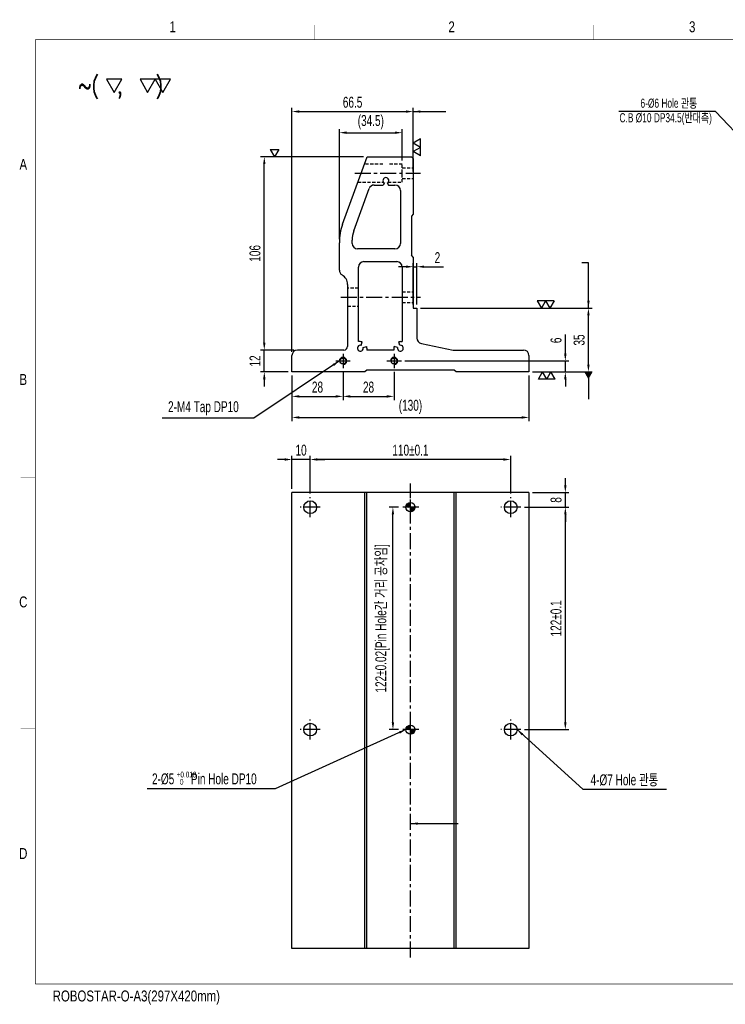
# Model space of a CAD drawing. Extents: x 14336 to 15105, y -12331 to -11791.
# Tile 1 of 2: x 14336 to 14723, y -12331 to -11791. Entities that reach past the tile are written whole.
import ezdxf
from ezdxf.enums import TextEntityAlignment as Align

# ---------------------------------------------------------------- set-up
doc = ezdxf.new("R2010")
doc.units = 0
doc.header["$LTSCALE"] = 7
doc.header["$MEASUREMENT"] = 0
doc.linetypes.add('CENTER', pattern=[2, 1.25, -0.25, 0.25, -0.25])
doc.linetypes.add('HIDDEN', pattern=[0.375, 0.25, -0.125])
doc.layers.get('0').update_dxf_attribs({"linetype": 'CONTINUOUS'})
doc.layers.get('DEFPOINTS').update_dxf_attribs({"linetype": 'CONTINUOUS'})
for name, color, linetype in [('3', 4, 'CONTINUOUS'), ('CENTERLINE', 3, 'CENTER'), ('DIM', 4, 'CONTINUOUS'), ('DIMENSION', 4, 'CONTINUOUS'), ('HATCHLINE', 1, 'CONTINUOUS'), ('HIDDENLINE', 5, 'HIDDEN')]:
    doc.layers.add(name, color=color, linetype=linetype)
doc.styles.add('GHS', font='romans.shx', dxfattribs={"bigfont": 'ghs.shx'})
doc.styles.get("Standard").update_dxf_attribs({"font": 'Gulim.ttf', "width": 0.7})
doc.dimstyles.new('A3', dxfattribs={"dimtxt": 3, "dimasz": 2, "dimexe": 1, "dimexo": 1, "dimgap": 1, "dimtad": 1, "dimdec": 4, "dimdsep": 46, "dimtxsty": 'Standard', "dimcen": 2.5, "dimclrd": 4, "dimclre": 4, "dimclrt": 9, "dimazin": 2, "dimtfac": 1, "dimtdec": 4, "dimtmove": 0, "dimatfit": 3, "dimfxl": 0, "dimtolj": 1, "dimarcsym": 0})

# ---------------------------------------------------------------- blocks, each defined once
blk = doc.blocks.new('*D18')
at = {"layer": 'DEFPOINTS', "color": 0}
for p in [(14540.55, -12058.05), (14545.67, -12058.05), (14545.67, -12180.05)]:
    blk.add_point(p, dxfattribs=at)
at = {"layer": 'DIMENSION', "color": 4, "lineweight": -2}
for p, q in [((14543.67, -12058.05), (14538.55, -12058.05)), ((14540.55, -12176.05), (14540.55, -12062.05)), ((14543.67, -12180.05), (14538.55, -12180.05))]:
    blk.add_line(p, q, dxfattribs=at)
at = {"layer": 'DIMENSION', "color": 4}
for points in [[(14539.89, -12062.05), (14541.22, -12062.05), (14540.55, -12058.05)], [(14539.89, -12176.05), (14541.22, -12176.05), (14540.55, -12180.05)]]:
    blk.add_solid(points, dxfattribs=at)
at = {"layer": 'DIMENSION', "color": 9, "insert": (14534.8, -12119.05), "char_height": 6, "attachment_point": 5, "rotation": 90}
blk.add_mtext('\\A1;122±0.02[Pin Hole간 거리 공차임]', dxfattribs=at)
blk = doc.blocks.new('*D17')
at = {"layer": 'DEFPOINTS', "color": 0}
for p in [(14610.67, -12058.05), (14635.12, -12058.05), (14610.67, -12180.05)]:
    blk.add_point(p, dxfattribs=at)
at = {"layer": 'DIMENSION', "color": 4, "lineweight": -2}
for p, q in [((14612.67, -12058.05), (14637.12, -12058.05)), ((14635.12, -12176.05), (14635.12, -12062.05)), ((14612.67, -12180.05), (14637.12, -12180.05))]:
    blk.add_line(p, q, dxfattribs=at)
at = {"layer": 'DIMENSION', "color": 4}
for points in [[(14634.46, -12062.05), (14635.79, -12062.05), (14635.12, -12058.05)], [(14634.46, -12176.05), (14635.79, -12176.05), (14635.12, -12180.05)]]:
    blk.add_solid(points, dxfattribs=at)
at = {"layer": 'DIMENSION', "color": 9, "insert": (14630.04, -12119.05), "char_height": 6, "attachment_point": 5, "rotation": 90}
blk.add_mtext('\\A1;122±0.1', dxfattribs=at)
blk = doc.blocks.new('*D16')
at = {"layer": 'DEFPOINTS', "color": 0}
for p in [(14615.17, -12050.05), (14635.12, -12050.05), (14610.67, -12058.05)]:
    blk.add_point(p, dxfattribs=at)
at = {"layer": 'DIMENSION', "color": 4, "lineweight": -2}
for p, q in [((14635.12, -12046.05), (14635.12, -12042.05)), ((14617.17, -12050.05), (14637.12, -12050.05)), ((14635.12, -12058.05), (14635.12, -12050.05)), ((14612.67, -12058.05), (14637.12, -12058.05)), ((14635.12, -12062.05), (14635.12, -12066.05))]:
    blk.add_line(p, q, dxfattribs=at)
at = {"layer": 'DIMENSION', "color": 4}
for points in [[(14634.46, -12046.05), (14635.79, -12046.05), (14635.12, -12050.05)], [(14634.46, -12062.05), (14635.79, -12062.05), (14635.12, -12058.05)]]:
    blk.add_solid(points, dxfattribs=at)
at = {"layer": 'DIMENSION', "color": 9, "insert": (14630.05, -12054.05), "char_height": 6, "attachment_point": 5, "rotation": 90}
blk.add_mtext('\\A1;8', dxfattribs=at)
blk = doc.blocks.new('*D15')
at = {"layer": 'DEFPOINTS', "color": 0}
for p in [(14485.17, -12031.88), (14485.17, -12050.05), (14495.17, -12052.55)]:
    blk.add_point(p, dxfattribs=at)
at = {"layer": 'DIMENSION', "color": 4, "lineweight": -2}
for p, q in [((14481.17, -12031.88), (14477.17, -12031.88)), ((14485.17, -12048.05), (14485.17, -12029.88)), ((14495.17, -12031.88), (14485.17, -12031.88)), ((14495.17, -12050.55), (14495.17, -12029.88)), ((14499.17, -12031.88), (14503.17, -12031.88))]:
    blk.add_line(p, q, dxfattribs=at)
at = {"layer": 'DIMENSION', "color": 4}
for points in [[(14481.17, -12031.22), (14481.17, -12032.55), (14485.17, -12031.88)], [(14499.17, -12031.22), (14499.17, -12032.55), (14495.17, -12031.88)]]:
    blk.add_solid(points, dxfattribs=at)
at = {"layer": 'DIMENSION', "color": 9, "insert": (14490.17, -12026.8), "char_height": 6, "attachment_point": 5}
blk.add_mtext('\\A1;10', dxfattribs=at)
blk = doc.blocks.new('*D14')
at = {"layer": 'DEFPOINTS', "color": 0}
for p in [(14495.17, -12031.88), (14495.17, -12052.55), (14605.17, -12052.55)]:
    blk.add_point(p, dxfattribs=at)
at = {"layer": 'DIMENSION', "color": 4, "lineweight": -2}
for p, q in [((14495.17, -12050.55), (14495.17, -12029.88)), ((14601.17, -12031.88), (14499.17, -12031.88)), ((14605.17, -12050.55), (14605.17, -12029.88))]:
    blk.add_line(p, q, dxfattribs=at)
at = {"layer": 'DIMENSION', "color": 4}
for points in [[(14499.17, -12031.22), (14499.17, -12032.55), (14495.17, -12031.88)], [(14601.17, -12031.22), (14601.17, -12032.55), (14605.17, -12031.88)]]:
    blk.add_solid(points, dxfattribs=at)
at = {"layer": 'DIMENSION', "color": 9, "insert": (14550.17, -12026.8), "char_height": 6, "attachment_point": 5}
blk.add_mtext('\\A1;110±0.1', dxfattribs=at)
blk = doc.blocks.new('A3-DJ')
at = {"const_width": 0.2}
for points in [[(30, 269), (410, 269)], [(30, 269), (30, 10)], [(30, 10), (410, 10)]]:
    blk.add_lwpolyline(points, dxfattribs=at)
at = {"layer": '3', "const_width": 0.05}
for points in [[(106.5, 273), (106.5, 269)], [(183, 273), (183, 269)], [(26, 200), (30, 200)], [(26, 149), (30, 149)], [(26, 80), (30, 80)]]:
    blk.add_lwpolyline(points, dxfattribs=at)
at = {"layer": '3', "width": 0.8}
for s, p in [('1', (67.68, 272.54)), ('2', (144.18, 272.54)), ('3', (210.18, 272.54)), ('A', (26.72, 234.81)), ('B', (26.72, 175.81)), ('C', (26.72, 114.81)), ('D', (26.72, 45.81)), ('ROBOSTAR-O-A3(297X420mm)', (57.72, 6.36))]:
    blk.add_text(s, height=3, dxfattribs=at).set_placement(p, align=Align.MIDDLE)
blk = doc.blocks.new('*D26')
at = {"layer": 'DEFPOINTS', "color": 0}
for p in [(14485.17, -11983.84), (14513.17, -11981.84), (14513.17, -11997.28)]:
    blk.add_point(p, dxfattribs=at)
at = {"layer": 'DIMENSION', "color": 4, "lineweight": -2}
for p, q in [((14513.17, -11983.84), (14513.17, -11999.28)), ((14485.17, -11985.84), (14485.17, -11999.28)), ((14489.17, -11997.28), (14509.17, -11997.28))]:
    blk.add_line(p, q, dxfattribs=at)
at = {"layer": 'DIMENSION', "color": 4}
for points in [[(14489.17, -11996.61), (14489.17, -11997.95), (14485.17, -11997.28)], [(14509.17, -11996.61), (14509.17, -11997.95), (14513.17, -11997.28)]]:
    blk.add_solid(points, dxfattribs=at)
at = {"layer": 'DIMENSION', "color": 9, "insert": (14499.17, -11992.2), "char_height": 6, "attachment_point": 5}
blk.add_mtext('\\A1;28', dxfattribs=at)
blk = doc.blocks.new('*D25')
at = {"layer": 'DEFPOINTS', "color": 0}
for p in [(14513.17, -11981.84), (14541.17, -11981.84), (14541.17, -11997.28)]:
    blk.add_point(p, dxfattribs=at)
at = {"layer": 'DIMENSION', "color": 4, "lineweight": -2}
for p, q in [((14513.17, -11983.84), (14513.17, -11999.28)), ((14541.17, -11983.84), (14541.17, -11999.28)), ((14517.17, -11997.28), (14537.17, -11997.28))]:
    blk.add_line(p, q, dxfattribs=at)
at = {"layer": 'DIMENSION', "color": 4}
for points in [[(14517.17, -11996.61), (14517.17, -11997.95), (14513.17, -11997.28)], [(14537.17, -11996.61), (14537.17, -11997.95), (14541.17, -11997.28)]]:
    blk.add_solid(points, dxfattribs=at)
at = {"layer": 'DIMENSION', "color": 9, "insert": (14527.17, -11992.2), "char_height": 6, "attachment_point": 5}
blk.add_mtext('\\A1;28', dxfattribs=at)
blk = doc.blocks.new('*D24')
at = {"layer": 'DEFPOINTS', "color": 0}
for p in [(14485.17, -11983.84), (14615.17, -11983.84), (14615.17, -12008.82)]:
    blk.add_point(p, dxfattribs=at)
at = {"layer": 'DIMENSION', "color": 4, "lineweight": -2}
for p, q in [((14485.17, -11985.84), (14485.17, -12010.82)), ((14615.17, -11985.84), (14615.17, -12010.82)), ((14489.17, -12008.82), (14611.17, -12008.82))]:
    blk.add_line(p, q, dxfattribs=at)
at = {"layer": 'DIMENSION', "color": 4}
for points in [[(14489.17, -12008.15), (14489.17, -12009.49), (14485.17, -12008.82)], [(14611.17, -12008.15), (14611.17, -12009.49), (14615.17, -12008.82)]]:
    blk.add_solid(points, dxfattribs=at)
at = {"layer": 'DIMENSION', "color": 9, "insert": (14550.17, -12003.05), "char_height": 6, "attachment_point": 5}
blk.add_mtext('\\A1;(130)', dxfattribs=at)
blk = doc.blocks.new('*D8')
at = {"layer": 'DEFPOINTS', "color": 0}
for p in [(14545.17, -11977.84), (14635.12, -11977.84), (14615.17, -11983.84)]:
    blk.add_point(p, dxfattribs=at)
at = {"layer": 'DIMENSION', "color": 4, "lineweight": -2}
for p, q in [((14635.12, -11973.84), (14635.12, -11963.24)), ((14547.17, -11977.84), (14637.12, -11977.84)), ((14635.12, -11983.84), (14635.12, -11977.84)), ((14617.17, -11983.84), (14637.12, -11983.84)), ((14635.12, -11987.84), (14635.12, -11991.84))]:
    blk.add_line(p, q, dxfattribs=at)
at = {"layer": 'DIMENSION', "color": 4}
for points in [[(14634.46, -11973.84), (14635.79, -11973.84), (14635.12, -11977.84)], [(14634.46, -11987.84), (14635.79, -11987.84), (14635.12, -11983.84)]]:
    blk.add_solid(points, dxfattribs=at)
at = {"layer": 'DIMENSION', "color": 9, "insert": (14630.05, -11966.54), "char_height": 6, "attachment_point": 5, "rotation": 90}
blk.add_mtext('\\A1;6', dxfattribs=at)
blk = doc.blocks.new('*D7')
at = {"layer": 'DEFPOINTS', "color": 0}
for p in [(14470, -11971.84), (14488.17, -11971.84), (14485.17, -11983.84)]:
    blk.add_point(p, dxfattribs=at)
at = {"layer": 'DIMENSION', "color": 4, "lineweight": -2}
for p, q in [((14470, -11967.84), (14470, -11963.84)), ((14486.17, -11971.84), (14468, -11971.84)), ((14470, -11983.84), (14470, -11971.84)), ((14483.17, -11983.84), (14468, -11983.84)), ((14470, -11987.84), (14470, -11991.84))]:
    blk.add_line(p, q, dxfattribs=at)
at = {"layer": 'DIMENSION', "color": 4}
for points in [[(14469.33, -11967.84), (14470.66, -11967.84), (14470, -11971.84)], [(14469.33, -11987.84), (14470.66, -11987.84), (14470, -11983.84)]]:
    blk.add_solid(points, dxfattribs=at)
at = {"layer": 'DIMENSION', "color": 9, "insert": (14464.91, -11977.84), "char_height": 6, "attachment_point": 5, "rotation": 90}
blk.add_mtext('\\A1;12', dxfattribs=at)
blk = doc.blocks.new('*D23')
at = {"layer": 'DEFPOINTS', "color": 0}
for p in [(14553.67, -11948.84), (14647.78, -11948.84), (14615.17, -11983.84)]:
    blk.add_point(p, dxfattribs=at)
at = {"layer": 'DIMENSION', "color": 4, "lineweight": -2}
for p, q in [((14555.67, -11948.84), (14649.78, -11948.84)), ((14647.78, -11979.84), (14647.78, -11952.84)), ((14617.17, -11983.84), (14649.78, -11983.84))]:
    blk.add_line(p, q, dxfattribs=at)
at = {"layer": 'DIMENSION', "color": 4}
for points in [[(14647.12, -11952.84), (14648.45, -11952.84), (14647.78, -11948.84)], [(14647.12, -11979.84), (14648.45, -11979.84), (14647.78, -11983.84)]]:
    blk.add_solid(points, dxfattribs=at)
at = {"layer": 'DIMENSION', "color": 9, "insert": (14642.71, -11966.34), "char_height": 6, "attachment_point": 5, "rotation": 90}
blk.add_mtext('\\A1;35', dxfattribs=at)
blk = doc.blocks.new('SF21', base_point=(-8814, -6360.99))
at = {"layer": 'DIMENSION'}
for p, q in [((-8814, -6359.99), (-8813.42, -6360.99)), ((-8814, -6359.99), (-8812.84, -6359.99)), ((-8812.84, -6359.99), (-8813.42, -6360.99)), ((-8812.84, -6359.99), (-8812.26, -6360.99)), ((-8812.84, -6359.99), (-8811.69, -6359.99)), ((-8811.69, -6359.99), (-8812.26, -6360.99))]:
    blk.add_line(p, q, dxfattribs=at)
blk = doc.blocks.new('*D22')
at = {"layer": 'DEFPOINTS', "color": 0}
for p in [(14553.67, -11926.15), (14551.67, -11948.84), (14553.67, -11948.84)]:
    blk.add_point(p, dxfattribs=at)
at = {"layer": 'DIMENSION', "color": 4, "lineweight": -2}
for p, q in [((14551.67, -11946.84), (14551.67, -11924.15)), ((14553.67, -11946.84), (14553.67, -11924.15)), ((14547.67, -11926.15), (14543.67, -11926.15)), ((14551.67, -11926.15), (14553.67, -11926.15)), ((14557.67, -11926.15), (14568.28, -11926.15))]:
    blk.add_line(p, q, dxfattribs=at)
at = {"layer": 'DIMENSION', "color": 4}
for points in [[(14547.67, -11925.48), (14547.67, -11926.81), (14551.67, -11926.15)], [(14557.67, -11925.48), (14557.67, -11926.81), (14553.67, -11926.15)]]:
    blk.add_solid(points, dxfattribs=at)
at = {"layer": 'DIMENSION', "color": 9, "insert": (14564.97, -11921.14), "char_height": 6, "attachment_point": 5}
blk.add_mtext('\\A1;2', dxfattribs=at)
blk = doc.blocks.new('*D21')
at = {"layer": 'DEFPOINTS', "color": 0}
for p in [(14545.67, -11852.63), (14545.67, -11869.84), (14511.17, -11913.02)]:
    blk.add_point(p, dxfattribs=at)
at = {"layer": 'DIMENSION', "color": 4, "lineweight": -2}
for p, q in [((14511.17, -11911.02), (14511.17, -11850.63)), ((14515.17, -11852.63), (14541.67, -11852.63)), ((14545.67, -11867.84), (14545.67, -11850.63))]:
    blk.add_line(p, q, dxfattribs=at)
at = {"layer": 'DIMENSION', "color": 4}
for points in [[(14515.17, -11851.96), (14515.17, -11853.3), (14511.17, -11852.63)], [(14541.67, -11851.96), (14541.67, -11853.3), (14545.67, -11852.63)]]:
    blk.add_solid(points, dxfattribs=at)
at = {"layer": 'DIMENSION', "color": 9, "insert": (14528.42, -11846.86), "char_height": 6, "attachment_point": 5}
blk.add_mtext('\\A1;(34.5)', dxfattribs=at)
blk = doc.blocks.new('*D20')
at = {"layer": 'DEFPOINTS', "color": 0}
for p in [(14551.67, -11841.04), (14551.67, -11875.84), (14485.17, -11974.84)]:
    blk.add_point(p, dxfattribs=at)
at = {"layer": 'DIMENSION', "color": 4, "lineweight": -2}
for p, q in [((14485.17, -11972.84), (14485.17, -11839.04)), ((14489.17, -11841.04), (14547.67, -11841.04)), ((14551.67, -11873.84), (14551.67, -11839.04))]:
    blk.add_line(p, q, dxfattribs=at)
at = {"layer": 'DIMENSION', "color": 4}
for points in [[(14489.17, -11840.38), (14489.17, -11841.71), (14485.17, -11841.04)], [(14547.67, -11840.38), (14547.67, -11841.71), (14551.67, -11841.04)]]:
    blk.add_solid(points, dxfattribs=at)
at = {"layer": 'DIMENSION', "color": 9, "insert": (14518.42, -11835.97), "char_height": 6, "attachment_point": 5}
blk.add_mtext('\\A1;66.5', dxfattribs=at)
blk = doc.blocks.new('*D19')
at = {"layer": 'DEFPOINTS', "color": 0}
for p in [(14470, -11865.84), (14526.41, -11865.84), (14488.17, -11971.84)]:
    blk.add_point(p, dxfattribs=at)
at = {"layer": 'DIMENSION', "color": 4, "lineweight": -2}
for p, q in [((14524.41, -11865.84), (14468, -11865.84)), ((14470, -11967.84), (14470, -11869.84)), ((14486.17, -11971.84), (14468, -11971.84))]:
    blk.add_line(p, q, dxfattribs=at)
at = {"layer": 'DIMENSION', "color": 4}
for points in [[(14469.33, -11869.84), (14470.66, -11869.84), (14470, -11865.84)], [(14469.33, -11967.84), (14470.66, -11967.84), (14470, -11971.84)]]:
    blk.add_solid(points, dxfattribs=at)
at = {"layer": 'DIMENSION', "color": 9, "insert": (14464.91, -11918.84), "char_height": 6, "attachment_point": 5, "rotation": 90}
blk.add_mtext('\\A1;106', dxfattribs=at)
blk = doc.blocks.new('SF10', base_point=(-7639.68, -6381.14))
at = {"layer": 'DIMENSION'}
for p, q in [((-7639.68, -6380.14), (-7639.1, -6381.14)), ((-7639.68, -6380.14), (-7638.52, -6380.14)), ((-7638.52, -6380.14), (-7639.1, -6381.14))]:
    blk.add_line(p, q, dxfattribs=at)

msp = doc.modelspace()

# ---------------------------------------------------------------- hatches: boundary and pattern name
at = {"layer": 'HATCHLINE'}
h = msp.add_hatch(dxfattribs=at)
h.set_pattern_fill('ANSI31', color=256, scale=0.1, angle=180, style=0)
h.set_pattern_definition([(225, (6823.87873, -19307.02206), (0.224506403, -0.224506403), [])])
h.paths.add_polyline_path([(14550.17, -12060.55, 0.414214), (14552.67, -12058.05), (14550.17, -12058.05)])
h.paths.add_polyline_path([(14550.17, -12058.05), (14550.17, -12055.55, 0.414214), (14547.67, -12058.05)])
h = msp.add_hatch(dxfattribs=at)
h.set_pattern_fill('ANSI31', color=256, scale=0.1, angle=180, style=0)
h.set_pattern_definition([(225, (6823.87873, -19283.02206), (0.224506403, -0.224506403), [])])
h.paths.add_polyline_path([(14550.17, -12182.55, 0.414214), (14552.67, -12180.05), (14550.17, -12180.05)])
h.paths.add_polyline_path([(14550.17, -12180.05), (14550.17, -12177.55, 0.414214), (14547.67, -12180.05)])

# ---------------------------------------------------------------- linework, layer by layer
for p, q in [((14512.98, -11902.76), (14526.41, -11865.84)), ((14526.41, -11865.84), (14550.67, -11865.84)), ((14550.67, -11865.84), (14551.67, -11866.84)), ((14551.67, -11866.84), (14551.67, -11897.34)), ((14530.32, -11881.34), (14535.22, -11881.34)), ((14535.87, -11880.22), (14535.22, -11881.34)), ((14537.47, -11880.22), (14538.11, -11881.34)), ((14538.11, -11881.34), (14541.67, -11881.34)), ((14519.07, -11906.48), (14527.5, -11883.31)), ((14544.67, -11884.34), (14544.67, -11913.34)), ((14551.67, -11897.34), (14550.67, -11898.34)), ((14551.67, -11897.34), (14551.67, -11897.34)), ((14550.67, -11898.34), (14550.67, -11919.84)), ((14511.17, -11928.04), (14511.17, -11913.02)), ((14518.17, -11913.34), (14518.17, -11911.61)), ((14541.67, -11916.34), (14521.17, -11916.34)), ((14524.67, -11923.34), (14542.67, -11923.34)), ((14551.67, -11920.84), (14550.67, -11919.84)), ((14551.67, -11920.84), (14551.67, -11948.84)), ((14521.67, -11967.24), (14521.67, -11926.34)), ((14545.67, -11926.34), (14545.67, -11967.24)), ((14515.67, -11935.84), (14515.67, -11969.84)), ((14551.67, -11948.84), (14553.67, -11948.84)), ((14553.67, -11948.84), (14553.67, -11965.27)), ((14522.67, -11967.24), (14521.67, -11967.24)), ((14523.08, -11969.29), (14523.6, -11967.36)), ((14544.25, -11969.29), (14543.74, -11967.36)), ((14544.67, -11967.24), (14545.67, -11967.24)), ((14513.67, -11971.84), (14488.17, -11971.84)), ((14524.21, -11970.42), (14526.14, -11969.91)), ((14526.27, -11970.84), (14526.27, -11971.84)), ((14541.07, -11971.84), (14526.27, -11971.84)), ((14541.07, -11970.84), (14541.07, -11971.84)), ((14543.12, -11970.42), (14541.19, -11969.91)), ((14556.2, -11968.24), (14573.67, -11971.84)), ((14573.67, -11971.84), (14612.17, -11971.84)), ((14485.17, -11983.84), (14485.17, -11974.84)), ((14615.17, -11974.84), (14615.17, -11983.84)), ((14525.17, -11983.84), (14485.17, -11983.84)), ((14526.17, -11982.84), (14525.17, -11983.84)), ((14574.17, -11982.84), (14526.17, -11982.84)), ((14575.17, -11983.84), (14574.17, -11982.84)), ((14615.17, -11983.84), (14575.17, -11983.84)), ((14485.17, -12300.05), (14485.17, -12050.05)), ((14615.17, -12050.05), (14485.17, -12050.05)), ((14525.17, -12300.05), (14525.17, -12050.05)), ((14526.17, -12300.05), (14526.17, -12050.05)), ((14574.17, -12300.05), (14574.17, -12050.05)), ((14575.17, -12300.05), (14575.17, -12050.05)), ((14615.17, -12050.05), (14615.17, -12300.05)), ((14615.17, -12300.05), (14485.17, -12300.05))]:
    msp.add_line(p, q)
for centre, radius in [((14513.17, -11977.84), 1.62), ((14541.17, -11977.84), 1.62), ((14495.17, -12058.05), 3.5), ((14550.17, -12058.05), 2.5), ((14605.17, -12058.05), 3.5), ((14495.17, -12180.05), 3.5), ((14550.17, -12180.05), 2.5), ((14605.17, -12180.05), 3.5)]:
    msp.add_circle(centre, radius)
for centre, radius, start, end in [((14530.32, -11884.34), 3, 90, 160), ((14536.67, -11878.84), 1.6, 300, 240), ((14541.67, -11884.34), 3, 0, 90), ((14541.17, -11913.02), 30, 160, 180), ((14533.17, -11911.61), 15, 160, 180), ((14521.17, -11913.34), 3, 180, 270), ((14541.67, -11913.34), 3, 270, 0), ((14524.67, -11926.34), 3, 90, 180), ((14542.67, -11926.34), 3, 0, 90), ((14514.17, -11928.04), 3, 180, 240), ((14509.67, -11935.84), 6, 0, 60), ((14522.67, -11970.84), 3.6, 75, 90), ((14544.67, -11970.84), 3.6, 90, 105), ((14556.67, -11965.27), 3, 180, 261.0851), ((14488.17, -11974.84), 3, 90, 180), ((14513.67, -11969.84), 2, 270, 0), ((14522.67, -11970.84), 1.6, 75, 15), ((14522.67, -11970.84), 3.6, 0, 15), ((14544.67, -11970.84), 3.6, 165, 180), ((14544.67, -11970.84), 1.6, 165, 105), ((14612.17, -11974.84), 3, 0, 90)]:
    msp.add_arc(centre, radius, start, end)
at = {"layer": 'CENTERLINE'}
for p, q in [((14519.62, -11874.84), (14555.67, -11874.84)), ((14511.94, -11942.84), (14555.67, -11942.84)), ((14509.17, -11977.84), (14517.17, -11977.84)), ((14513.17, -11973.84), (14513.17, -11981.84)), ((14537.17, -11977.84), (14545.17, -11977.84)), ((14541.17, -11973.84), (14541.17, -11981.84)), ((14550.17, -12305.05), (14550.17, -12045.05)), ((14495.17, -12063.55), (14495.17, -12052.55)), ((14550.17, -12062.55), (14550.17, -12053.55)), ((14605.17, -12063.55), (14605.17, -12052.55)), ((14500.67, -12058.05), (14489.67, -12058.05)), ((14554.67, -12058.05), (14545.67, -12058.05)), ((14610.67, -12058.05), (14599.67, -12058.05)), ((14495.17, -12185.55), (14495.17, -12174.55)), ((14550.17, -12184.55), (14550.17, -12175.55)), ((14605.17, -12185.55), (14605.17, -12174.55)), ((14500.67, -12180.05), (14489.67, -12180.05)), ((14554.67, -12180.05), (14545.67, -12180.05)), ((14610.67, -12180.05), (14599.67, -12180.05))]:
    msp.add_line(p, q, dxfattribs=at)
at = {"layer": 'DIMENSION'}
for points in [[(14391.9, -11823.32), (14383.5, -11823.32), (14387.7, -11830.59)], [(14410.22, -11823.32), (14401.82, -11823.32), (14406.02, -11830.59)], [(14418.62, -11823.32), (14410.22, -11823.32), (14414.42, -11830.59)]]:
    msp.add_lwpolyline(points, close=True, dxfattribs=at)
for centre in [(14513.17, -11977.84), (14541.17, -11977.84)]:
    msp.add_arc(centre, 2, 270, 180, dxfattribs=at)
at = {"layer": 'HIDDENLINE'}
for p, q in [((14535.07, -11869.84), (14524.96, -11869.84)), ((14545.67, -11869.84), (14538.27, -11869.84)), ((14545.67, -11879.84), (14545.67, -11869.84)), ((14545.67, -11871.84), (14551.67, -11871.84)), ((14521.32, -11879.84), (14535.42, -11879.84)), ((14537.92, -11879.84), (14545.67, -11879.84)), ((14545.67, -11877.84), (14551.67, -11877.84)), ((14521.67, -11937.84), (14515.67, -11937.84)), ((14545.67, -11939.84), (14551.67, -11939.84)), ((14545.67, -11945.84), (14551.67, -11945.84)), ((14515.67, -11947.84), (14521.67, -11947.84))]:
    msp.add_line(p, q, dxfattribs=at)

# ---------------------------------------------------------------- block references
at = {"xscale": 2, "yscale": 2, "zscale": 2}
msp.add_blockref('A3-DJ', (14284.36, -12339.62), dxfattribs=at)
at = {"layer": 'DIM', "yscale": 4}
for p, xscale, rotation in [((14551.67, -11865.31), -4, 270), ((14629.57, -11983.84), 4, 180)]:
    msp.add_blockref('SF21', p, dxfattribs=dict(at, xscale=xscale, rotation=rotation))
for name, p, xscale in [('SF10', (14473.26, -11865.84), 4), ('SF21', (14628.95, -11948.84), -4)]:
    msp.add_blockref(name, p, dxfattribs=dict(at, xscale=xscale))

# ---------------------------------------------------------------- texts
at = {"color": 9, "width": 0.7}
for s, height, p in [('2-M4 Tap DP10', 6, (14417.21, -12005.92)), ('2-%%c5      Pin Hole DP10', 6, (14408.4, -12210.06)), ('+0.018', 3.15, (14421.91, -12206.29)), ('4-%%c7 Hole 관통', 6, (14648.97, -12210.59)), ('0', 3.15, (14423.71, -12210.26))]:
    msp.add_text(s, height=height, dxfattribs=at).set_placement(p)
at = {"layer": 'DIMENSION', "style": 'GHS', "width": 0.8}
msp.add_text('~(  ,   )', height=8.871, dxfattribs=at).set_placement((14367.92, -11831.15))
at = {"layer": 'DIMENSION', "color": 9, "char_height": 4, "attachment_point": 9}
for s, insert in [('{\\H1.25x;6-%%c6 Hole 관통}', (14707.5, -11839.46)), ('{\\H1.25x;C.B %%c10 DP34.5(반대측)}', (14715.51, -11848.43))]:
    msp.add_mtext(s, dxfattribs=dict(at, insert=insert))

# ---------------------------------------------------------------- dimensions: what is measured, and where the dimension line sits
at = {"layer": 'DIMENSION'}
for base, p1, p2, override, picture, middle in [((14551.67, -11841.04), (14485.17, -11974.84), (14551.67, -11875.84), {"dimscale": 2, "dimdec": 1}, '*D20', (14518.42, -11835.97)), ((14553.67, -11926.15), (14551.67, -11948.84), (14553.67, -11948.84), {"dimscale": 2, "dimdec": 1}, '*D22', (14564.97, -11921.14)), ((14513.17, -11997.28), (14485.17, -11983.84), (14513.17, -11981.84), {"dimscale": 2, "dimdec": 1}, '*D26', (14499.17, -11992.2)), ((14541.17, -11997.28), (14513.17, -11981.84), (14541.17, -11981.84), {"dimscale": 2, "dimdec": 1}, '*D25', (14527.17, -11992.2)), ((14485.17, -12031.88), (14495.17, -12052.55), (14485.17, -12050.05), {"dimscale": 2, "dimdec": 1}, '*D15', (14490.17, -12026.8)), ((14495.17, -12031.88), (14605.17, -12052.55), (14495.17, -12052.55), {"dimscale": 2, "dimdec": 1, "dimtol": 1, "dimtp": 0.1, "dimtm": 0.1}, '*D14', (14550.17, -12026.8))]:
    dim = msp.add_linear_dim(base=base, p1=p1, p2=p2, dimstyle='A3', override=override, dxfattribs=at)
    dim.commit()
    dim.dimension.update_dxf_attribs({"geometry": picture, "text_midpoint": middle})
for base, p1, p2, picture, middle in [((14545.67, -11852.63), (14511.17, -11913.02), (14545.67, -11869.84), '*D21', (14528.42, -11846.86)), ((14615.17, -12008.82), (14485.17, -11983.84), (14615.17, -11983.84), '*D24', (14550.17, -12003.05))]:
    dim = msp.add_linear_dim(base=base, p1=p1, p2=p2, text='(<>)', dimstyle='A3', override={"dimscale": 2, "dimdec": 1}, dxfattribs=at)
    dim.commit()
    dim.dimension.update_dxf_attribs({"geometry": picture, "text_midpoint": middle})
for base, p1, p2, angle, override, picture, middle in [((14470, -11865.84), (14488.17, -11971.84), (14526.41, -11865.84), 90, {"dimscale": 2, "dimdec": 1}, '*D19', (14464.91, -11918.84)), ((14647.78, -11948.84), (14615.17, -11983.84), (14553.67, -11948.84), 90, {"dimscale": 2, "dimdec": 1}, '*D23', (14642.71, -11966.34)), ((14470, -11971.84), (14485.17, -11983.84), (14488.17, -11971.84), 90, {"dimscale": 2, "dimdec": 1}, '*D7', (14464.91, -11977.84)), ((14635.12, -11977.84), (14615.17, -11983.84), (14545.17, -11977.84), 90, {"dimscale": 2, "dimdec": 1}, '*D8', (14630.05, -11966.54)), ((14635.12, -12050.05), (14610.67, -12058.05), (14615.17, -12050.05), 270, {"dimscale": 2, "dimdec": 1}, '*D16', (14630.05, -12054.05)), ((14635.12, -12058.05), (14610.67, -12180.05), (14610.67, -12058.05), 270, {"dimscale": 2, "dimdec": 1, "dimtol": 1, "dimtp": 0.1, "dimtm": 0.1}, '*D17', (14630.04, -12119.05))]:
    dim = msp.add_linear_dim(base=base, p1=p1, p2=p2, angle=angle, dimstyle='A3', override=override, dxfattribs=at)
    dim.commit()
    dim.dimension.update_dxf_attribs({"geometry": picture, "text_midpoint": middle})
dim = msp.add_linear_dim(base=(14540.55, -12058.05), p1=(14545.67, -12180.05), p2=(14545.67, -12058.05), angle=270, text='<>%%p0.02[Pin Hole간 거리 공차임]', dimstyle='A3', override={"dimscale": 2, "dimdec": 1}, dxfattribs=at)
dim.commit()
dim.dimension.update_dxf_attribs({"geometry": '*D18', "text_midpoint": (14534.8, -12119.05)})

# ---------------------------------------------------------------- leaders
for points, override in [([(14551.67, -11841.04), (14569.57, -11841.04)], {"dimscale": 2, "dimdec": 1}), ([(14747.66, -11872.93), (14717.54, -11841.02), (14664.49, -11841.02)], {"dimscale": 2, "dimdec": 1}), ([(14647.78, -11948.84), (14647.78, -11924.03), (14644.13, -11924.03)], {"dimscale": 2, "dimdec": 1}), ([(14511.17, -11977.84), (14464.31, -12009.23), (14414.04, -12009.23)], {"dimscale": 2, "dimdec": 1}), ([(14647.78, -11983.84), (14647.78, -11998.79)], {"dimscale": 2, "dimdec": 1, "dimldrblk": 'DATUMFILLED'}), ([(14547.67, -12180.05), (14476.05, -12212.62), (14405.77, -12212.62)], {"dimscale": 2, "dimdec": 1}), ([(14608.67, -12180.05), (14644.63, -12212.76), (14690.55, -12212.76)], {"dimscale": 2, "dimdec": 1}), ([(14550.17, -12231.6), (14576.36, -12231.6)], {"dimscale": 2, "dimdec": 1})]:
    msp.add_leader(points, dimstyle='A3', override=override, dxfattribs=at)

doc.saveas('drawing.dxf')
